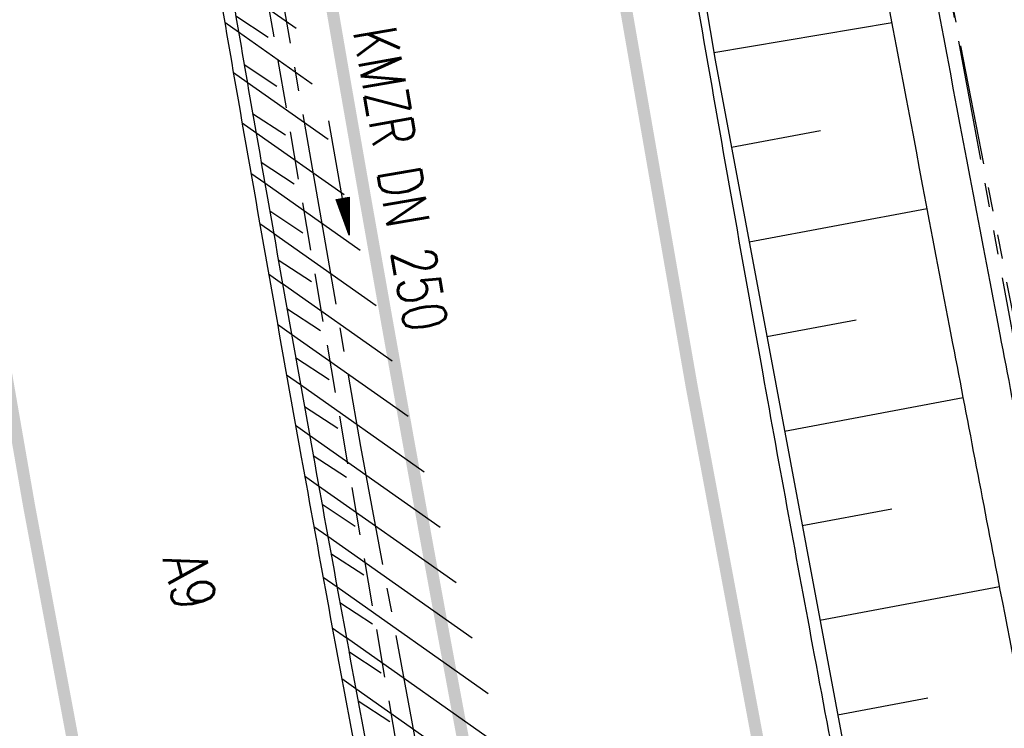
# Model space of a CAD drawing. Extents: x 447827 to 448299, y 438389 to 439851.
# Tile 19 of 116: x 448128 to 448169, y 438808 to 438838. Entities that reach past the tile are written whole.
import ezdxf
from ezdxf.enums import TextEntityAlignment as Align

# ---------------------------------------------------------------- set-up
doc = ezdxf.new("R2010")
doc.units = 0
doc.header["$LTSCALE"] = 2
doc.header["$MEASUREMENT"] = 0
for name, pattern in [('ACHSE', [5.5, 4, -0.5, 0.5, -0.5]), ('AUSGEZOGEN', [0]), ('GESTRICH-X2', [1.5, 1, -0.5]), ('PHANTOMX2', [5, 2.5, -0.5, 0.5, -0.5, 0.5, -0.5])]:
    doc.linetypes.add(name, pattern=pattern)
doc.layers.get('0').update_dxf_attribs({"linetype": 'AUSGEZOGEN'})
for name, color, linetype in [('ACHSETOP', 250, 'ACHSE'), ('BOESCHG', 250, 'AUSGEZOGEN'), ('FBRTOP', 250, 'AUSGEZOGEN'), ('GRABEN', 250, 'AUSGEZOGEN'), ('KANAL', 7, 'GESTRICH-X2'), ('Lichtwellenleiter COLT', 46, 'PHANTOMX2'), ('Lichtwellenleiter GLH', 46, 'PHANTOMX2'), ('MULDE', 250, 'AUSGEZOGEN'), ('PFEIL', 7, 'CONTINUOUS'), ('SCHLITZRINNE', 200, 'AUSGEZOGEN'), ('SCHRIFT', 7, 'AUSGEZOGEN'), ('TEXTO', 4, 'CONTINUOUS')]:
    doc.layers.add(name, color=color, linetype=linetype)
doc.styles.add('ROMANS', font='romans.shx', dxfattribs={"width": 0.8})

# ---------------------------------------------------------------- blocks, each defined once
blk = doc.blocks.new('PFEIL2')
at = {"color": 0}
for p, q in [((0.88, 0.002), (-2.401, -0.012)), ((0.881, -0.271), (0.879, 0.276)), ((0.879, 0.276), (2.429, 0.009)), ((0.911, 0.27), (0.879, 0.265)), ((0.965, 0.261), (0.879, 0.246)), ((1.019, 0.252), (0.879, 0.228)), ((1.073, 0.242), (0.879, 0.209)), ((1.127, 0.233), (0.879, 0.191)), ((1.181, 0.224), (0.879, 0.172)), ((1.235, 0.214), (0.879, 0.154)), ((1.289, 0.205), (0.879, 0.135)), ((1.343, 0.196), (0.879, 0.117)), ((1.397, 0.187), (0.879, 0.098)), ((1.451, 0.177), (0.879, 0.08)), ((1.505, 0.168), (0.879, 0.061)), ((1.559, 0.159), (0.88, 0.043)), ((1.613, 0.149), (0.88, 0.024)), ((1.668, 0.14), (0.88, 0.006)), ((1.722, 0.131), (0.88, -0.013)), ((1.776, 0.121), (0.88, -0.031)), ((1.83, 0.112), (0.88, -0.05)), ((1.884, 0.103), (0.88, -0.068)), ((1.938, 0.094), (0.88, -0.087)), ((1.992, 0.084), (0.88, -0.105)), ((2.046, 0.075), (0.88, -0.124)), ((2.1, 0.066), (0.88, -0.142)), ((2.154, 0.056), (0.88, -0.161)), ((2.208, 0.047), (0.88, -0.179)), ((2.262, 0.038), (0.881, -0.198)), ((2.316, 0.029), (0.881, -0.216)), ((2.37, 0.019), (0.881, -0.235)), ((2.424, 0.01), (0.881, -0.253)), ((2.429, 0.009), (0.881, -0.271))]:
    blk.add_line(p, q, dxfattribs=at)

msp = doc.modelspace()

# ---------------------------------------------------------------- hatches: boundary and pattern name
at = {"layer": 'SCHLITZRINNE'}
h = msp.add_hatch(dxfattribs=at)
h.set_pattern_fill('_USER', color=256, scale=1.5, angle=45, style=0, pattern_type=0)
h.set_pattern_definition([(324.8574, (448134.7023, 438851.6164), (0.86342, 1.226583), [])])
edge = h.paths.add_edge_path()
edge.add_line((448125.443, 438906.454), (448125.936, 438906.533))
edge.add_line((448125.936, 438906.533), (448126.04, 438905.88))
edge.add_arc((261507.524, 409202.339), 188967.645, 9.03995391, 9.04374407, ccw=False)
edge.add_line((448128.005, 438893.535), (448131.933, 438868.846))
edge.add_line((448131.933, 438868.846), (448133.254, 438860.539))
edge.add_arc((449371.197, 439057.494), 1253.513, 189.039943, 189.277818)
edge.add_arc((454072.816, 439825.545), 6017.453, 189.2778182, 189.3863877)
edge.add_arc((449284.377, 439033.993), 1164.031, 189.386388, 189.87641)
edge.add_arc((450764.431, 439291.676), 2666.349, 189.87641, 190.200181)
edge.add_arc((449881.193, 439132.753), 1768.927, 190.200181, 190.588964)
edge.add_arc((450188.848, 439190.268), 2081.912, 190.588964, 190.947332)
edge.add_arc((450096.336, 439172.374), 1987.685, 190.947332, 191.307685)
edge.add_arc((450103.529, 439173.812), 1995.02, 191.307685, 191.667375)
edge.add_arc((450113.912, 439175.956), 2005.623, 191.667375, 192.024165)
edge.add_arc((450128.354, 439179.032), 2020.389, 192.024165, 192.37965)
edge.add_arc((450121.636, 439177.558), 2013.511, 192.37965, 192.73712)
edge.add_arc((450090.705, 439170.566), 1981.8, 192.73712, 193.097438)
edge.add_arc((450089.716, 439170.336), 1980.784, 193.097438, 193.45758)
edge.add_arc((450128.145, 439179.532), 2020.298, 193.45758, 193.814181)
edge.add_arc((450131.046, 439180.245), 2023.285, 193.814181, 194.170205)
edge.add_arc((450093.866, 439170.858), 1984.938, 194.170205, 194.529652)
edge.add_arc((450094.254, 439170.958), 1985.339, 194.529652, 194.889491)
edge.add_arc((450121.506, 439178.204), 2013.538, 194.889491, 195.246802)
edge.add_arc((450124.649, 439179.061), 2016.795, 195.246802, 195.602873)
edge.add_arc((450111.382, 439175.356), 2003.021, 195.602873, 195.960167)
edge.add_arc((450101.557, 439172.546), 1992.802, 195.960167, 196.3197)
edge.add_arc((450106.363, 439173.953), 1997.81, 196.3197, 196.678782)
edge.add_arc((450107.837, 439174.395), 1999.349, 196.678782, 197.03752)
edge.add_arc((450104.436, 439173.352), 1995.791, 197.03752, 197.396578)
edge.add_arc((450113.998, 439176.348), 2005.812, 197.396578, 197.753665)
edge.add_arc((450121.006, 439178.592), 2013.17, 197.753665, 198.110098)
edge.add_arc((450117.03, 439177.292), 2008.988, 198.110098, 198.467563)
edge.add_arc((450103.872, 439172.898), 1995.115, 198.467563, 198.826268)
edge.add_arc((450099.455, 439171.391), 1990.448, 198.826268, 199.185784)
edge.add_arc((450113.542, 439176.293), 2005.364, 199.185784, 199.54396)
edge.add_arc((450116.79, 439177.446), 2008.81, 199.54396, 199.90126)
edge.add_arc((450108.06, 439174.286), 1999.526, 199.90126, 200.259389)
edge.add_arc((450108.407, 439174.414), 1999.896, 200.259389, 200.617742)
edge.add_arc((450110.76, 439175.299), 2002.409, 200.617742, 200.975871)
edge.add_arc((450111.887, 439175.731), 2003.616, 200.975871, 201.333691)
edge.add_arc((450111.742, 439175.674), 2003.46, 201.333691, 201.691524)
edge.add_arc((450110.583, 439175.213), 2002.213, 201.691524, 202.04953)
edge.add_arc((450111.609, 439175.629), 2003.32, 202.04953, 202.407437)
edge.add_arc((450109.603, 439174.802), 2001.151, 202.407437, 202.765839)
edge.add_arc((450106.414, 439173.464), 1997.693, 202.765839, 203.100071)
edge.add_line((448125.443, 438906.454), (448125.547, 438905.801))
edge.add_arc((261507.369, 409202.315), 188967.302, 9.03995391, 9.04374407, ccw=False)
edge.add_line((448127.511, 438893.456), (448131.439, 438868.767))
edge.add_line((448131.439, 438868.767), (448132.715, 438860.746))
h = msp.add_hatch(dxfattribs=at)
h.set_pattern_fill('_USER', color=256, scale=1.5, angle=45, style=0, pattern_type=0)
h.set_pattern_definition([(326.72764, (448148.0771, 438778.445), (0.822929, 1.254108), [])])
edge = h.paths.add_edge_path()
edge.add_line((448125.936, 438906.533), (448126.04, 438905.88))
edge.add_arc((261507.524, 409202.339), 188967.645, 9.03995391, 9.04374407, ccw=False)
edge.add_line((448128.005, 438893.535), (448131.933, 438868.846))
edge.add_line((448131.933, 438868.846), (448133.254, 438860.539))
edge.add_arc((449371.197, 439057.494), 1253.513, 189.039943, 189.277818)
edge.add_arc((454072.816, 439825.545), 6017.453, 189.2778182, 189.3863877)
edge.add_arc((449284.377, 439033.993), 1164.031, 189.386388, 189.87641)
edge.add_arc((450764.431, 439291.676), 2666.349, 189.87641, 190.200181)
edge.add_arc((449881.193, 439132.753), 1768.927, 190.200181, 190.588964)
edge.add_arc((450188.848, 439190.268), 2081.912, 190.588964, 190.947332)
edge.add_arc((450096.336, 439172.374), 1987.685, 190.947332, 191.307685)
edge.add_arc((450103.529, 439173.812), 1995.02, 191.307685, 191.667375)
edge.add_arc((450113.912, 439175.956), 2005.623, 191.667375, 192.024165)
edge.add_arc((450128.354, 439179.032), 2020.389, 192.024165, 192.37965)
edge.add_arc((450121.636, 439177.558), 2013.511, 192.37965, 192.73712)
edge.add_arc((450090.705, 439170.566), 1981.8, 192.73712, 193.097438)
edge.add_arc((450089.716, 439170.336), 1980.784, 193.097438, 193.45758)
edge.add_arc((450128.145, 439179.532), 2020.298, 193.45758, 193.814181)
edge.add_arc((450131.046, 439180.245), 2023.285, 193.814181, 194.170205)
edge.add_arc((450093.866, 439170.858), 1984.938, 194.170205, 194.529652)
edge.add_arc((450094.254, 439170.958), 1985.339, 194.529652, 194.889491)
edge.add_arc((450121.506, 439178.204), 2013.538, 194.889491, 195.246802)
edge.add_arc((450124.649, 439179.061), 2016.795, 195.246802, 195.602873)
edge.add_arc((450111.382, 439175.356), 2003.021, 195.602873, 195.960167)
edge.add_arc((450101.557, 439172.546), 1992.802, 195.960167, 196.3197)
edge.add_arc((450106.363, 439173.953), 1997.81, 196.3197, 196.678782)
edge.add_arc((450107.837, 439174.395), 1999.349, 196.678782, 197.03752)
edge.add_arc((450104.436, 439173.352), 1995.791, 197.03752, 197.396578)
edge.add_arc((450113.998, 439176.348), 2005.812, 197.396578, 197.753665)
edge.add_arc((450121.006, 439178.592), 2013.17, 197.753665, 198.110098)
edge.add_arc((450117.03, 439177.292), 2008.988, 198.110098, 198.467563)
edge.add_arc((450103.872, 439172.898), 1995.115, 198.467563, 198.826268)
edge.add_arc((450099.455, 439171.391), 1990.448, 198.826268, 199.185784)
edge.add_arc((450113.542, 439176.293), 2005.364, 199.185784, 199.54396)
edge.add_arc((450116.79, 439177.446), 2008.81, 199.54396, 199.90126)
edge.add_arc((450108.06, 439174.286), 1999.526, 199.90126, 200.259389)
edge.add_arc((450108.407, 439174.414), 1999.896, 200.259389, 200.617742)
edge.add_arc((450110.76, 439175.299), 2002.409, 200.617742, 200.975871)
edge.add_arc((450111.887, 439175.731), 2003.616, 200.975871, 201.333691)
edge.add_arc((450111.742, 439175.674), 2003.46, 201.333691, 201.691524)
edge.add_arc((450110.583, 439175.213), 2002.213, 201.691524, 202.04953)
edge.add_arc((450111.609, 439175.629), 2003.32, 202.04953, 202.407437)
edge.add_arc((450109.603, 439174.802), 2001.151, 202.407437, 202.765839)
edge.add_arc((450106.414, 439173.464), 1997.693, 202.765839, 203.100071)
edge.add_arc((450188.848, 439190.268), 2082.412, 190.799627, 190.947332)
edge.add_arc((450096.336, 439172.374), 1988.185, 190.947332, 191.307685)
edge.add_arc((450103.529, 439173.812), 1995.52, 191.307685, 191.667375)
edge.add_arc((450113.912, 439175.956), 2006.123, 191.667375, 192.024165)
edge.add_arc((450128.354, 439179.032), 2020.889, 192.024165, 192.37965)
edge.add_arc((450121.636, 439177.558), 2014.011, 192.37965, 192.469296)

# ---------------------------------------------------------------- linework, layer by layer
at = {"layer": 'ACHSETOP', "flags": 128}
msp.add_lwpolyline([(448051.408, 439387.637), (448074.98, 439239.501), (448098.551, 439091.365), (448118.194, 438967.918), (448126.051, 438918.539), (448129.98, 438893.849), (448133.908, 438869.16), (448135.229, 438860.857), (448137.904, 438844.482), (448142.192, 438819.853), (448146.786, 438795.279), (448151.688, 438770.764), (448156.896, 438746.313), (448162.408, 438721.928), (448165.436, 438709.276)], dxfattribs=at)
at = {"layer": 'BOESCHG'}
for p, q in [((448156.89, 438836.217), (448164.302, 438837.466)), ((448157.62, 438832.284), (448161.32, 438832.977)), ((448158.357, 438828.353), (448165.765, 438829.741)), ((448159.093, 438824.421), (448162.804, 438825.116)), ((448159.83, 438820.49), (448167.266, 438821.883)), ((448160.566, 438816.558), (448164.293, 438817.256)), ((448161.303, 438812.626), (448168.777, 438814.027)), ((448162.039, 438808.695), (448165.787, 438809.397))]:
    msp.add_line(p, q, dxfattribs=at)
msp.add_lwpolyline([(448118.322, 439078.656), (448119.246, 439072.837), (448126.158, 439029.639), (448134.191, 438978.131), (448142.238, 438926.711), (448149.95, 438879.379), (448154.091, 438852.838), (448156.945, 438835.894), (448165.729, 438789.006), (448172.996, 438754.162), (448176.537, 438738.252), (448182.777, 438712.035)], dxfattribs=at)
at = {"layer": 'FBRTOP'}
for points in [[(448034.372, 439384.926, -0.000001), (448050.087, 439286.169, -0.000002), (448057.944, 439236.79)], [(448068.197, 439390.308, -0.000001), (448083.912, 439291.551, -0.000002), (448091.769, 439242.172)], [(448115.34, 439094.036, 0.000001), (448125.161, 439032.313, -0.000001), (448134.983, 438970.589, -0.000001), (448138.911, 438945.9, 0.000002), (448142.84, 438921.21, 0.000007), (448144.804, 438908.866, -0.000017), (448146.769, 438896.521), (448150.697, 438871.831), (448152.012, 438863.563, 0.001038), (448152.834, 438858.467, 0.000474), (448154.667, 438847.31, 0.002138), (448156.319, 438837.578, 0.001413), (448158.922, 438822.873, 0.001696), (448161.067, 438811.177, 0.001564), (448163.477, 438798.508, 0.001572), (448165.867, 438786.358, 0.001569), (448168.337, 438774.202, 0.001557), (448170.877, 438762.094, 0.001551), (448173.501, 438749.958, 0.00156), (448176.207, 438737.813, 0.001572), (448178.966, 438725.78, 0.001571), (448181.798, 438713.778, 0.000235), (448182.237, 438711.949, 0.001553)], [(448081.515, 439088.654, 0.000001), (448091.337, 439026.931, -0.000001), (448101.158, 438965.207, -0.000001), (448105.087, 438940.518, 0.000002), (448109.015, 438915.828, 0.000007), (448110.98, 438903.483, -0.000017), (448112.944, 438891.138), (448116.872, 438866.45), (448118.199, 438858.111, 0.001038), (448119.033, 438852.94, 0.000474), (448120.894, 438841.612, 0.002138), (448122.571, 438831.731, 0.001412), (448125.216, 438816.789, 0.001697), (448127.398, 438804.894, 0.001564), (448129.85, 438792.003, 0.001572), (448132.281, 438779.643, 0.001569), (448134.794, 438767.276, 0.001557), (448137.377, 438754.96, 0.001551), (448140.047, 438742.614, 0.00156), (448142.799, 438730.259, 0.001572), (448145.606, 438718.019, 0.001476), (448148.31, 438706.551, 0.001556)]]:
    msp.add_lwpolyline(points, format="xyb", dxfattribs=at)
at = {"layer": 'FBRTOP', "const_width": 0.5}
for points in [[(448065.234, 439389.837), (448088.806, 439241.701), (448112.377, 439093.565), (448132.02, 438970.118), (448139.877, 438920.739), (448143.806, 438896.049), (448147.734, 438871.36), (448149.051, 438863.085), (448151.709, 438846.811), (448155.97, 438822.34), (448160.531, 438797.938), (448165.399, 438773.595), (448170.571, 438749.315), (448176.044, 438725.101), (448179.303, 438711.482)], [(448037.582, 439385.437), (448061.154, 439237.301), (448084.725, 439089.165), (448104.368, 438965.718), (448112.225, 438916.339), (448116.154, 438891.649), (448120.082, 438866.96), (448121.407, 438858.629), (448124.099, 438842.153), (448128.414, 438817.366), (448133.041, 438792.62), (448137.977, 438767.933), (448143.221, 438743.311), (448148.772, 438718.755), (448151.568, 438707.069)]]:
    msp.add_lwpolyline(points, dxfattribs=at)
msp.add_lwpolyline([(448091.926, 439145.728), (448100.526, 439091.679, 0.000001), (448110.348, 439029.956, -0.000001), (448120.169, 438968.232, -0.000001), (448124.098, 438943.543, 0.000002), (448128.026, 438918.853, 0.000007), (448129.991, 438906.508, -0.000017), (448131.955, 438894.163), (448135.883, 438869.474), (448137.204, 438861.175, 0.001038), (448138.03, 438856.046, 0.000474), (448139.876, 438844.815, 0.002138), (448141.539, 438835.017, 0.001413), (448144.16, 438820.208, 0.001696), (448146.322, 438808.425, 0.001564), (448148.75, 438795.659, 0.001572), (448151.157, 438783.417, 0.001569), (448153.647, 438771.168, 0.001557), (448156.205, 438758.969, 0.001551), (448158.85, 438746.742, 0.00156), (448161.576, 438734.505, 0.001572), (448164.356, 438722.381, 0.001571), (448167.21, 438710.288, 0.00009), (448167.378, 438709.585, 0.001553)], format="xyb", dxfattribs=at)
at = {"layer": 'GRABEN'}
for p, q in [((448164.941, 438834.09), (448164.939, 438834.089)), ((448157.346, 438833.748), (448157.348, 438833.748)), ((448165.686, 438830.16), (448165.685, 438830.159)), ((448158.083, 438829.816), (448158.084, 438829.816)), ((448166.435, 438826.23), (448166.433, 438826.23)), ((448158.819, 438825.884), (448158.821, 438825.885)), ((448167.186, 438822.302), (448167.185, 438822.301)), ((448159.556, 438821.953), (448159.557, 438821.953)), ((448160.292, 438818.021), (448160.294, 438818.022)), ((448167.941, 438818.373), (448167.939, 438818.373)), ((448168.696, 438814.445), (448168.695, 438814.445)), ((448161.029, 438814.09), (448161.03, 438814.09)), ((448161.765, 438810.158), (448161.767, 438810.158))]:
    msp.add_line(p, q, dxfattribs=at)
at = {"layer": 'KANAL'}
msp.add_line((448134.656, 438859.531), (448144.656, 438801.844), dxfattribs=at)
at = {"layer": 'Lichtwellenleiter COLT', "flags": 128}
msp.add_lwpolyline([(448009.522, 439833.746), (448011.832, 439814.841), (448022.864, 439739.258), (448030.578, 439692.056), (448033.657, 439662.666), (448034.267, 439659.866), (448034.646, 439656.959), (448036.775, 439648.126), (448050.916, 439574.936), (448059.848, 439523.144), (448063.577, 439496.424), (448066.089, 439474.639), (448068.21, 439461.978), (448069.294, 439451.288), (448069.729, 439437.55), (448071.681, 439407.317), (448083.12, 439349.788), (448092.631, 439299.413), (448097.601, 439273.762), (448099.726, 439261.939), (448100.919, 439253.827), (448105.643, 439227.987), (448112.184, 439189.02), (448117.893, 439148.661), (448121.142, 439131.654), (448126.674, 439095.873), (448128.37, 439084.793), (448130.46, 439068.609), (448144.197, 438979.769), (448153.622, 438912.712), (448156.265, 438894.982), (448169.884, 438821.471), (448188.412, 438734.18), (448193.339, 438713.716)], dxfattribs=at)
at = {"layer": 'Lichtwellenleiter GLH', "flags": 128}
msp.add_lwpolyline([(448008.874, 439833.643), (448012.767, 439800.671), (448020.075, 439759.699), (448023.77, 439738.984), (448034.49, 439656.87), (448036.619, 439648.037), (448043.766, 439613.245), (448044.252, 439610.859), (448044.704, 439608.343), (448055.843, 439546.326), (448058.652, 439529.904), (448060.041, 439521.791), (448068.717, 439450.742), (448070.597, 439423.577), (448087.392, 439329.606), (448101.856, 439249.134), (448108.7, 439207.213), (448119.92, 439138.491), (448129.269, 439079.988), (448147.845, 438959.605), (448154.416, 438910.712), (448156.069, 438898.826), (448157.904, 438888.528), (448166.44, 438840.088), (448182.535, 438758.007), (448182.535, 438758.007), (448194.657, 438713.926)], dxfattribs=at)
at = {"layer": 'MULDE'}
for points in [[(448191.27, 438713.387, 0.000281), (448190.177, 438717.691, 0.001576), (448184.895, 438738.177, -0.002727), (448181.867, 438750.037, -0.009787), (448179.025, 438762.454, -0.003458), (448171.935, 438797.699, -0.000248), (448168.806, 438813.875, -0.000391), (448166.836, 438824.129, -0.0011), (448162.44, 438847.382, -0.002598), (448160.651, 438857.245, -0.00573), (448160.446, 438858.495, -0.000237), (448155.926, 438888.228, -0.003298), (448155.397, 438891.882, 0.011112), (448153.91, 438901.965)], [(448193.253, 438713.702, 0.000292), (448192.115, 438718.185, 0.001576), (448186.83, 438738.682, -0.002727), (448183.807, 438750.521, -0.009787), (448180.983, 438762.862, -0.003458), (448173.899, 438798.079, -0.000248), (448170.77, 438814.254, -0.000391), (448168.8, 438824.505, -0.0011), (448164.406, 438847.749, -0.002598), (448162.621, 438857.591, -0.00573), (448162.423, 438858.796, -0.000237), (448157.904, 438888.528, -0.003298), (448157.379, 438892.155, -0.00102), (448156.048, 438901.939, -0.00112)]]:
    msp.add_lwpolyline(points, format="xyb", dxfattribs=at)
at = {"layer": 'SCHLITZRINNE'}
for p, q in [((448136.547, 438837.477), (448137.124, 438837.071)), ((448136.907, 438835.39), (448137.485, 438834.983)), ((448137.27, 438833.299), (448137.849, 438832.892)), ((448137.636, 438831.208), (448138.215, 438830.8)), ((448138.004, 438829.114), (448138.584, 438828.706)), ((448138.374, 438827.02), (448138.954, 438826.611)), ((448138.745, 438824.924), (448139.326, 438824.515)), ((448139.119, 438822.826), (448139.7, 438822.417)), ((448139.495, 438820.727), (448140.076, 438820.318)), ((448139.873, 438818.627), (448140.455, 438818.217)), ((448140.253, 438816.525), (448140.836, 438816.115)), ((448140.637, 438814.421), (448141.22, 438814.01)), ((448141.023, 438812.314), (448141.607, 438811.903)), ((448141.413, 438810.205), (448141.998, 438809.794))]:
    msp.add_line(p, q, dxfattribs=at)
for points in [[(448125.936, 438906.533, 0), (448126.04, 438905.88, -0.000017), (448128.005, 438893.535), (448131.933, 438868.846), (448133.254, 438860.539, 0.001038), (448134.083, 438855.401, 0.000474), (448135.932, 438844.149, 0.002138), (448137.597, 438834.334, 0.001413), (448140.224, 438819.498, 0.001696), (448142.389, 438807.692, 0.001564), (448144.822, 438794.899, 0.001572), (448147.235, 438782.633, 0.001569), (448149.729, 438770.36, 0.001557), (448152.293, 438758.136, 0.001551), (448154.942, 438745.884, 0.00156), (448157.674, 438733.622, 0.001572), (448160.46, 438721.475, 0.001571), (448163.319, 438709.357, 0.000051), (448163.416, 438708.954, 0.001553)], [(448132.952, 438859.262, 0.000796), (448133.589, 438855.32, 0.000474), (448135.439, 438844.068, 0.002138), (448137.105, 438834.248, 0.001413), (448139.732, 438819.409, 0.001696), (448141.898, 438807.6, 0.000739), (448143.038, 438801.553, 0.001572)]]:
    msp.add_lwpolyline(points, format="xyb", dxfattribs=at)

# ---------------------------------------------------------------- block references
at = {"layer": 'PFEIL', "rotation": 279.8430000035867}
msp.add_blockref('PFEIL2', (448141.296, 438831.022), dxfattribs=at)

# ---------------------------------------------------------------- texts
at = {"layer": 'SCHRIFT', "style": 'ROMANS', "width": 0.8}
msp.add_text('A9', height=1.8, rotation=283.3984, dxfattribs=at).set_placement((448133.964, 438815.177))
at = {"layer": 'TEXTO', "style": 'ROMANS', "width": 0.75}
msp.add_text('KMZR DN 250', height=1.8, rotation=279.843, dxfattribs=at).set_placement((448142.975, 438830.811), align=Align.CENTER)

doc.saveas('drawing.dxf')
